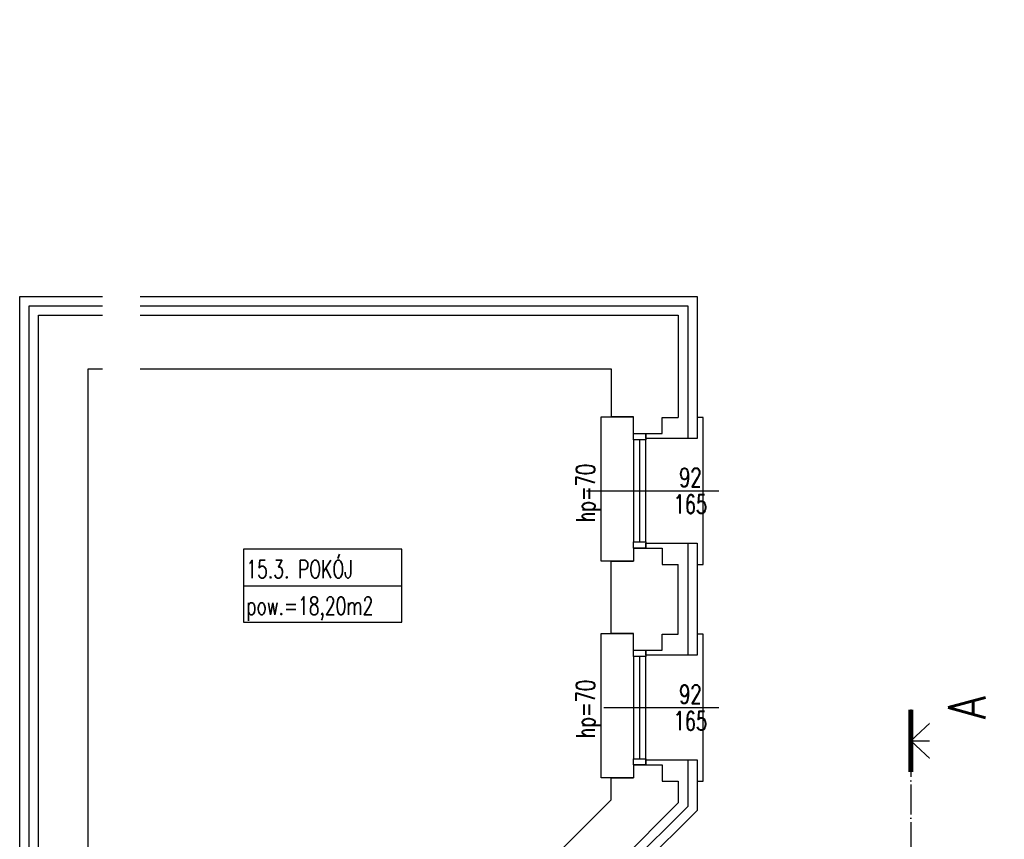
# Model space of a CAD drawing. Header units: inches. Extents: x -23201 to -18535, y -9985 to 4139.
# Tile 5 of 25: x -23187 to -22396, y -4749 to -4091. Entities that reach past the tile are written whole.
import ezdxf
from ezdxf.enums import TextEntityAlignment as Align

# ---------------------------------------------------------------- set-up
doc = ezdxf.new("R2010")
doc.units = ezdxf.units.IN
doc.header["$MEASUREMENT"] = 0
doc.linetypes.add('ACAD_ISO04W100', pattern=[30, 24, -3, 0, -3])
for name, color, linetype in [('01 sciana', 252, 'Continuous'), ('04_stolarka_cienka', 252, 'Continuous'), ('11_opisy_tekst', 252, 'Continuous'), ('__proj_docieplenie', 252, 'BATTING'), ('opisy', 252, 'Continuous'), ('P_linia przekroju', 252, 'Continuous'), ('P_opis', 252, 'Continuous')]:
    doc.layers.add(name, color=color, linetype=linetype)
doc.styles.add('OPISY POM_50', font='simplex.shx', dxfattribs={"width": 0.7, "height": 0.13})
doc.styles.get("Standard").update_dxf_attribs({"font": 'arial.ttf'})
doc.linetypes.add('BATTING', pattern='A,0.00254,-2.54,[134,ltypeshp.shx,S=2.54,R=0,X=-2.54,Y=0],-5.08,[134,ltypeshp.shx,S=2.54,R=180,X=2.54,Y=0],-2.54', length=10.16254)

msp = doc.modelspace()

# ---------------------------------------------------------------- linework, layer by layer
at = {"layer": '01 sciana'}
for p, q in [((-23172.1, -5482.57), (-23172.1, -4328.57)), ((-23172.1, -4328.57), (-22658.1, -4328.57)), ((-22658.1, -4328.57), (-22658.1, -4410.57)), ((-23132.1, -4799.57), (-23132.1, -4371.57)), ((-23132.1, -4371.57), (-22712.1, -4371.57)), ((-22712.1, -4371.57), (-22712.1, -4409.96)), ((-22712.1, -4409.96), (-22694.1, -4409.96)), ((-22694.1, -4409.96), (-22712.1, -4409.96)), ((-22694.1, -4423.57), (-22694.1, -4409.96)), ((-22694.1, -4423.57), (-22671.1, -4423.57)), ((-22694.1, -4423.57), (-22671.1, -4423.57)), ((-22694.1, -4515.57), (-22694.1, -4525.96)), ((-22694.1, -4515.57), (-22671.1, -4515.57)), ((-22712.1, -4525.96), (-22694.1, -4525.96)), ((-22694.1, -4525.96), (-22712.1, -4525.96)), ((-22712.1, -4583.96), (-22694.1, -4583.96)), ((-22694.1, -4583.96), (-22712.1, -4583.96)), ((-22694.1, -4597.57), (-22694.1, -4583.96)), ((-22694.1, -4597.57), (-22671.1, -4597.57)), ((-22694.1, -4689.57), (-22694.1, -4699.96)), ((-22694.1, -4689.57), (-22671.1, -4689.57)), ((-22712.1, -4699.96), (-22694.1, -4699.96)), ((-22694.1, -4699.96), (-22712.1, -4699.96)), ((-22712.1, -4717.57), (-22712.1, -4699.96)), ((-22658.1, -4702.57), (-22658.1, -4719.97)), ((-22712.1, -4717.57), (-22815.1, -4820.57)), ((-22658.1, -4719.97), (-22708.87, -4770.74))]:
    msp.add_line(p, q, dxfattribs=at)
for points in [[(-22684.1, -4423.57), (-22671.1, -4423.57), (-22671.1, -4410.57), (-22658.1, -4410.57)], [(-22684.1, -4515.57), (-22671.1, -4515.57), (-22671.1, -4528.57), (-22658.1, -4528.57)], [(-22712.1, -4583.96), (-22712.1, -4525.96)], [(-22658.1, -4584.57), (-22658.1, -4528.57)], [(-22684.1, -4597.57), (-22671.1, -4597.57), (-22671.1, -4584.57), (-22658.1, -4584.57)], [(-22684.1, -4689.57), (-22671.1, -4689.57), (-22671.1, -4702.57), (-22658.1, -4702.57)]]:
    msp.add_lwpolyline(points, dxfattribs=at)
at = {"layer": '04_stolarka_cienka'}
for p, q in [((-22694.1, -4428.57), (-22694.1, -4510.57)), ((-22689.1, -4510.57), (-22689.1, -4428.57)), ((-22684.1, -4510.57), (-22684.1, -4428.57)), ((-22731.85, -4469.57), (-22625.7, -4469.57)), ((-22694.1, -4602.57), (-22694.1, -4684.57)), ((-22689.1, -4684.57), (-22689.1, -4602.57)), ((-22684.1, -4684.57), (-22684.1, -4602.57)), ((-22717.85, -4643.57), (-22625.7, -4643.57))]:
    msp.add_line(p, q, dxfattribs=at)
for points in [[(-22712.1, -4525.96), (-22720.1, -4525.96), (-22720.1, -4409.96), (-22712.1, -4409.96)], [(-22643.1, -4528.57), (-22638.1, -4528.57), (-22638.1, -4410.57), (-22643.1, -4410.57)], [(-22712.1, -4699.96), (-22720.1, -4699.96), (-22720.1, -4583.96), (-22712.1, -4583.96)], [(-22643.1, -4702.57), (-22638.1, -4702.57), (-22638.1, -4584.57), (-22643.1, -4584.57)]]:
    msp.add_lwpolyline(points, dxfattribs=at)
for points in [[(-22684.1, -4423.57), (-22684.1, -4428.57), (-22694.1, -4428.57), (-22694.1, -4423.57)], [(-22684.1, -4510.57), (-22684.1, -4515.57), (-22694.1, -4515.57), (-22694.1, -4510.57)], [(-22684.1, -4597.57), (-22684.1, -4602.57), (-22694.1, -4602.57), (-22694.1, -4597.57)], [(-22684.1, -4684.57), (-22684.1, -4689.57), (-22694.1, -4689.57), (-22694.1, -4684.57)]]:
    msp.add_lwpolyline(points, close=True, dxfattribs=at)
at = {"layer": '__proj_docieplenie', "linetype": 'Continuous'}
for points in [[(-23172.1, -5482.57), (-23187.1, -5482.57), (-23187.1, -4328.57), (-23187.1, -4313.57), (-22658.1, -4313.57), (-22643.1, -4313.57), (-22643.1, -4418.57), (-22643.1, -4427.57), (-22684.1, -4427.57), (-22684.1, -4423.57)], [(-22684.1, -4515.57), (-22684.1, -4511.57), (-22643.1, -4511.57), (-22643.1, -4521.57), (-22643.1, -4599.57), (-22643.1, -4601.57), (-22684.1, -4601.57), (-22684.1, -4597.57)], [(-22643.1, -4685.57), (-22643.1, -4726.18), (-22687.66, -4770.74)], [(-22643.1, -4685.57), (-22643.1, -4726.18), (-22687.66, -4770.74), (-22681.99, -4776.41)], [(-22684.1, -4689.57), (-22684.1, -4685.57), (-22643.1, -4685.57)]]:
    msp.add_lwpolyline(points, dxfattribs=at)
at = {"layer": '__proj_docieplenie', "ltscale": 0.7}
for points in [[(-23179.6, -5482.57), (-23179.6, -4328.57), (-23179.6, -4321.07), (-22658.1, -4321.07), (-22650.6, -4321.07), (-22650.6, -4427.57)], [(-22650.6, -4511.57), (-22650.6, -4601.57)], [(-22650.6, -4685.57), (-22650.6, -4723.07), (-22698.26, -4770.74), (-22687.3, -4781.71)]]:
    msp.add_lwpolyline(points, dxfattribs=at)
at = {"layer": 'opisy'}
msp.add_line((-23007.41, -4545.66), (-22880.21, -4545.66), dxfattribs=at)
msp.add_lwpolyline([(-23007.41, -4575.09), (-22880.21, -4575.09), (-22880.21, -4516.22), (-23007.41, -4516.22)], close=True, dxfattribs=at)
at = {"layer": 'P_linia przekroju', "linetype": 'ACAD_ISO04W100'}
msp.add_line((-22471.46, -4645.16), (-22471.46, -5618.21), dxfattribs=at)
at = {"layer": 'P_linia przekroju'}
for q in [(-22451.73, -4651.92), (-22411.46, -4670.16), (-22451.73, -4688.39)]:
    msp.add_line((-22471.46, -4670.16), q, dxfattribs=at)
at = {"layer": 'P_linia przekroju', "const_width": 4}
msp.add_lwpolyline([(-22471.46, -4645.16), (-22471.46, -4695.16)], dxfattribs=at)

# ---------------------------------------------------------------- texts
at = {"layer": '11_opisy_tekst', "style": 'OPISY POM_50', "width": 0.7}
for p in [(-22732.53, -4471.32), (-22732.53, -4644.75)]:
    msp.add_text('hp=70', height=15, rotation=90, dxfattribs=at).set_placement(p, align=Align.MIDDLE_CENTER)
for s, p in [('92', (-22648.42, -4458.74)), ('165', (-22648.42, -4480.24)), ('92', (-22648.42, -4632.74)), ('165', (-22648.42, -4654.24))]:
    msp.add_text(s, height=15, dxfattribs=at).set_placement(p, align=Align.MIDDLE_CENTER)
for s, p in [('15.3. POKÓJ', (-23005.05, -4539.58)), ('pow.=18,20m2', (-23005.05, -4569.01))]:
    msp.add_text(s, height=14.4, dxfattribs=at).set_placement(p)

# ---------------------------------------------------------------- next in the draw order: texts
at = {"layer": 'P_opis', "linetype": 'Continuous', "insert": (-22441.28, -4652.85), "char_height": 30, "width": 1995.0376, "attachment_point": 1, "rotation": 90, "line_spacing_factor": 0.8, "bg_fill": 2}
msp.add_mtext('{\\Fsimplex.shx|c0;\\W0.8;A}', dxfattribs=at)
at = {"layer": 'P_opis', "linetype": 'Continuous', "insert": (-23097.87, -4913.02), "char_height": 15, "width": 665.0125, "attachment_point": 7, "rotation": 90, "bg_fill": 2}
msp.add_mtext('{\\Fsimplex.shx|c0;\\W0.8;W}', dxfattribs=at)

# ---------------------------------------------------------------- next in the draw order: texts
at = {"layer": 'P_opis', "linetype": 'Continuous', "extrusion": (0, 0, -1), "insert": (-22441.28, -3510.52), "char_height": 30, "width": 1995.0376, "attachment_point": 1, "text_direction": (0, -1, 0), "line_spacing_factor": 0.8, "bg_fill": 2}
msp.add_mtext('{\\Fsimplex.shx|c0;\\W0.8;A}', dxfattribs=at)

# ---------------------------------------------------------------- next in the draw order: texts
at = {"layer": 'P_opis', "linetype": 'Continuous', "insert": (-22441.28, -6752.85), "char_height": 30, "width": 1995.0376, "attachment_point": 1, "rotation": 90, "line_spacing_factor": 0.8, "bg_fill": 2}
msp.add_mtext('{\\Fsimplex.shx|c0;\\W0.8;A}', dxfattribs=at)

doc.saveas('drawing.dxf')
